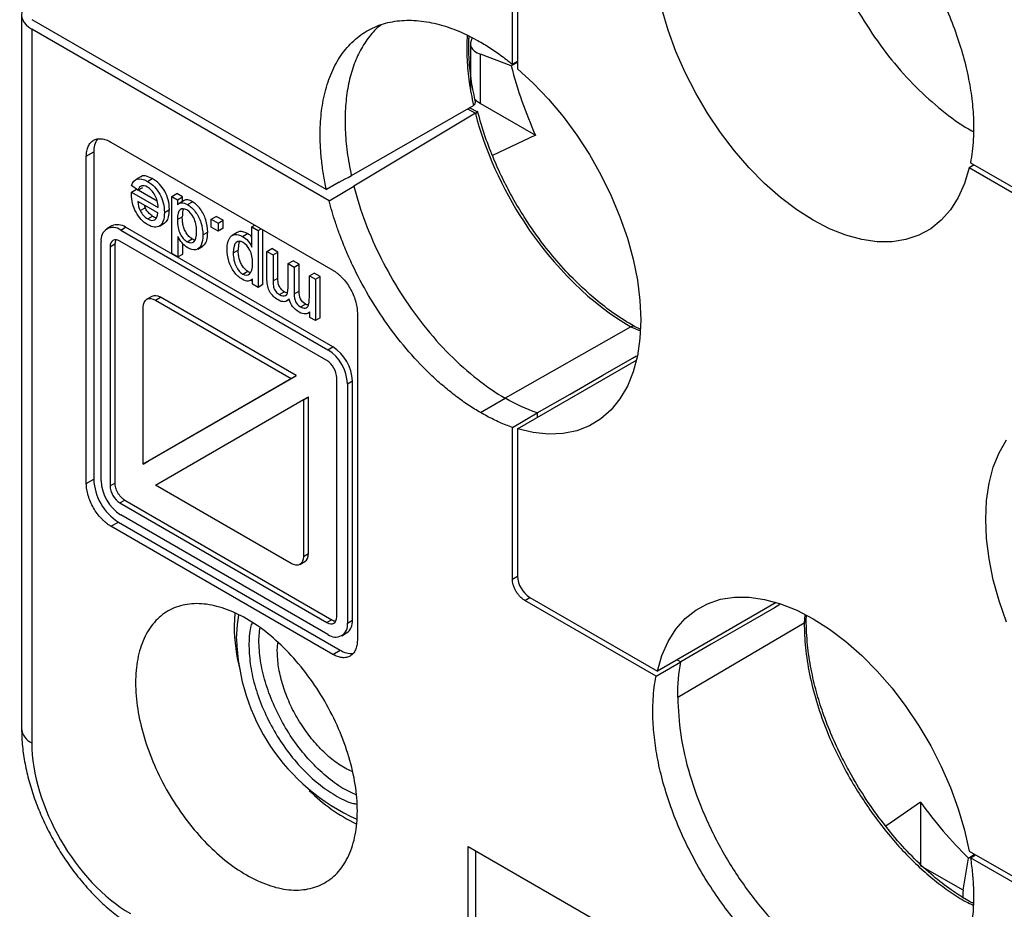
# Model space of a CAD drawing. Header units: millimetres. Extents: x 13 to 546, y 13 to 419.
# Tile 11 of 15: x 470 to 498, y 333 to 359. Entities that reach past the tile are written whole.
import ezdxf

# ---------------------------------------------------------------- set-up
doc = ezdxf.new("R2010")
doc.units = ezdxf.units.MM
doc.header["$LTSCALE"] = 2

msp = doc.modelspace()

# ---------------------------------------------------------------- linework, layer by layer
for p, q in [((484.277, 357.594), (484.277, 361.946)), ((484.425, 361.69), (484.425, 357.464)), ((470.193, 359.012), (470.193, 338.535)), ((470.486, 358.88), (478.94, 354)), ((470.486, 358.601), (470.486, 338.126)), ((479.017, 353.677), (470.486, 358.601)), ((483.071, 358.183), (483.071, 356.871)), ((484.243, 357.548), (483.364, 357.877)), ((483.364, 356.463), (483.364, 357.877)), ((484.425, 357.639), (484.243, 357.548)), ((484.277, 357.594), (484.425, 357.676)), ((479.656, 354.396), (483.162, 356.411)), ((482.99, 356.312), (483.217, 356.187)), ((483.284, 356.217), (483.049, 356.346)), ((483.364, 356.463), (484.941, 355.553)), ((483.216, 356.188), (479.728, 354.09)), ((484.941, 355.553), (483.706, 354.975)), ((472.757, 355.361), (479.121, 351.687)), ((472.05, 354.953), (472.262, 355.075)), ((472.05, 345.562), (472.05, 354.953)), ((472.262, 355.075), (472.262, 345.685)), ((497.53, 354.704), (497.382, 354.618)), ((501.042, 352.506), (497.382, 354.618)), ((497.421, 354.766), (501.189, 352.591)), ((473.609, 354.363), (473.468, 354.282)), ((473.533, 353.979), (473.352, 354.109)), ((473.533, 353.979), (473.674, 354.061)), ((473.803, 354.231), (473.944, 354.313)), ((479.311, 354.205), (478.94, 354)), ((479.017, 353.677), (479.728, 354.09)), ((473.348, 353.927), (473.49, 354.009)), ((473.348, 353.927), (474.112, 353.486)), ((473.497, 354.005), (473.49, 354.009)), ((474.081, 353.668), (473.537, 353.982)), ((474.506, 353.799), (474.647, 353.881)), ((474.506, 352.166), (474.506, 353.799)), ((474.506, 353.799), (474.666, 353.707)), ((474.808, 353.788), (474.647, 353.881)), ((474.666, 353.707), (474.808, 353.788)), ((474.808, 353.653), (474.808, 353.788)), ((474.103, 353.328), (473.53, 353.658)), ((473.596, 353.395), (473.738, 353.476)), ((473.709, 353.555), (473.738, 353.476)), ((474.666, 353.707), (474.666, 353.557)), ((474.858, 353.682), (474.717, 353.601)), ((474.953, 353.567), (475.095, 353.649)), ((473.812, 353.154), (473.953, 353.236)), ((474.291, 353.342), (474.433, 353.424)), ((474.663, 353.135), (474.805, 353.216)), ((475.634, 353.148), (475.776, 353.229)), ((475.973, 353.116), (475.776, 353.229)), ((472.779, 352.955), (472.638, 352.873)), ((473.037, 352.833), (473.178, 352.915)), ((479.123, 349.483), (473.178, 352.915)), ((474.147, 352.948), (474.289, 353.03)), ((475.634, 352.92), (475.634, 353.148)), ((475.634, 353.148), (475.832, 353.034)), ((475.832, 352.806), (475.634, 352.92)), ((475.832, 353.034), (475.973, 353.116)), ((475.832, 353.034), (475.832, 352.806)), ((475.973, 352.888), (475.973, 353.116)), ((476.805, 352.925), (476.891, 352.975)), ((476.805, 352.349), (476.805, 352.925)), ((476.805, 352.925), (476.979, 352.825)), ((473.037, 352.833), (478.981, 349.402)), ((474.679, 352.651), (474.679, 352.066)), ((475.394, 352.695), (475.535, 352.777)), ((475.973, 352.888), (475.832, 352.806)), ((476.381, 352.765), (476.24, 352.684)), ((476.536, 352.654), (476.677, 352.735)), ((476.979, 352.825), (477.064, 352.875)), ((476.979, 352.825), (476.979, 351.188)), ((477.12, 351.27), (477.12, 352.842)), ((472.473, 345.643), (472.473, 352.508)), ((472.732, 352.354), (472.873, 352.436)), ((472.732, 352.354), (472.732, 345.495)), ((472.873, 352.436), (472.873, 345.577)), ((478.955, 349.089), (473.015, 352.518)), ((474.821, 352.148), (474.821, 352.442)), ((474.943, 352.502), (475.085, 352.584)), ((475.249, 352.292), (475.39, 352.373)), ((474.679, 352.066), (474.506, 352.166)), ((474.679, 352.066), (474.821, 352.148)), ((476.268, 352.181), (476.41, 352.262)), ((477.235, 352.224), (477.377, 352.305)), ((477.235, 351.412), (477.235, 352.224)), ((477.235, 352.224), (477.409, 352.124)), ((477.55, 352.205), (477.377, 352.305)), ((477.409, 352.124), (477.55, 352.205)), ((477.409, 352.124), (477.409, 351.378)), ((477.55, 351.46), (477.55, 352.205)), ((477.842, 351.873), (477.983, 351.955)), ((477.842, 351.186), (477.842, 351.873)), ((477.842, 351.873), (478.016, 351.773)), ((478.157, 351.855), (477.983, 351.955)), ((478.016, 351.773), (478.157, 351.855)), ((478.016, 351.773), (478.016, 351.005)), ((478.157, 351.087), (478.157, 351.855)), ((476.54, 351.572), (476.681, 351.654)), ((478.451, 351.522), (478.592, 351.603)), ((478.451, 350.908), (478.451, 351.522)), ((478.451, 351.522), (478.625, 351.422)), ((478.766, 351.503), (478.592, 351.603)), ((478.625, 351.422), (478.766, 351.503)), ((478.766, 350.32), (478.766, 351.503)), ((476.767, 351.392), (476.82, 351.423)), ((476.82, 351.28), (476.82, 351.434)), ((476.979, 351.188), (476.82, 351.28)), ((477.12, 351.27), (476.979, 351.188)), ((477.409, 351.378), (477.55, 351.46)), ((478.625, 351.422), (478.625, 350.238)), ((473.931, 350.931), (473.79, 350.849)), ((477.591, 350.983), (477.732, 351.064)), ((478.016, 351.005), (478.157, 351.087)), ((474.04, 350.825), (474.181, 350.906)), ((474.04, 350.825), (477.93, 348.579)), ((478.071, 348.66), (474.181, 350.906)), ((477.807, 350.805), (477.874, 350.843)), ((478.198, 350.632), (478.339, 350.714)), ((473.686, 346.128), (473.686, 350.621)), ((478.418, 350.451), (478.469, 350.481)), ((478.469, 350.328), (478.469, 350.494)), ((479.828, 350.462), (479.828, 341.072)), ((478.625, 350.238), (478.469, 350.328)), ((478.766, 350.32), (478.625, 350.238)), ((487.681, 350.061), (484.071, 348.013)), ((487.681, 350.061), (487.949, 349.94)), ((487.947, 349.994), (487.778, 350.071)), ((478.981, 349.402), (479.123, 349.483)), ((484.425, 347.136), (487.836, 349.105)), ((477.934, 348.577), (473.686, 346.124)), ((473.827, 346.205), (478.075, 348.658)), ((477.93, 348.579), (478.071, 348.66)), ((477.934, 348.577), (478.075, 348.658)), ((479.237, 341.74), (479.237, 348.599)), ((479.545, 348.425), (479.687, 348.506)), ((479.545, 348.425), (479.545, 341.56)), ((479.687, 341.642), (479.687, 348.506)), ((474.036, 345.518), (478.284, 347.97)), ((478.284, 347.97), (478.425, 348.052)), ((478.284, 347.966), (478.425, 348.048)), ((478.284, 347.966), (478.284, 343.474)), ((478.425, 343.555), (478.425, 348.048)), ((483.364, 347.598), (484.071, 348.013)), ((484.277, 347.176), (484.99, 347.59)), ((484.99, 347.59), (484.99, 347.462)), ((484.277, 342.825), (484.277, 347.176)), ((484.425, 347.136), (484.425, 342.91)), ((473.686, 346.124), (473.827, 346.205)), ((472.05, 345.562), (472.262, 345.685)), ((472.732, 345.495), (472.873, 345.577)), ((477.93, 343.27), (474.04, 345.516)), ((473.015, 345.006), (473.156, 345.087)), ((473.015, 345.006), (478.955, 341.577)), ((473.156, 345.087), (479.096, 341.658)), ((472.757, 344.338), (472.97, 344.46)), ((472.97, 344.46), (479.333, 340.786)), ((478.981, 341.235), (473.037, 344.666)), ((479.121, 340.664), (472.757, 344.338)), ((478.18, 343.245), (478.321, 343.327)), ((478.284, 343.474), (478.425, 343.555)), ((484.277, 342.825), (484.425, 342.91)), ((484.631, 342.212), (484.778, 342.297)), ((488.399, 340.037), (484.631, 342.212)), ((484.778, 342.297), (488.438, 340.185)), ((491.85, 342.155), (488.438, 340.185)), ((476.31, 341.846), (476.293, 341.48)), ((479.096, 341.658), (478.955, 341.577)), ((479.545, 341.56), (479.687, 341.642)), ((492.67, 341.792), (492.65, 341.572)), ((492.707, 341.653), (492.717, 341.766)), ((477, 341.071), (477.031, 341.418)), ((489.021, 339.44), (492.65, 341.572)), ((479.38, 341.195), (479.521, 341.277)), ((477.53, 340.765), (477.551, 340.992)), ((479.121, 340.664), (479.333, 340.786)), ((489.003, 340.511), (489.114, 340.448)), ((488.399, 340.037), (489.114, 340.448)), ((495.986, 336.423), (494.998, 335.732)), ((495.986, 336.423), (495.986, 334.601)), ((483.01, 330.253), (483.01, 335.153)), ((483.01, 335.153), (502.809, 323.723)), ((483.223, 335.03), (483.223, 330.376)), ((497.21, 333.895), (497.365, 334.821)), ((497.365, 334.821), (497.536, 334.933)), ((497.382, 335.021), (501.042, 332.909)), ((497.421, 334.829), (497.566, 334.915)), ((501.189, 332.653), (497.421, 334.829)), ((497.21, 333.895), (495.986, 334.601))]:
    msp.add_line(p, q)
at = {"flags": 128}
for points in [[(497.382, 354.618), (497.249, 354.171), (497.071, 353.768), (496.848, 353.415), (496.584, 353.115), (496.281, 352.871), (495.942, 352.686), (495.571, 352.561), (495.172, 352.499), (494.749, 352.499), (494.307, 352.562), (493.849, 352.687), (493.382, 352.873), (492.91, 353.117), (492.438, 353.418), (491.971, 353.772), (491.513, 354.175), (491.071, 354.622), (490.648, 355.111), (490.249, 355.634), (489.878, 356.187), (489.539, 356.763), (489.236, 357.357), (488.972, 357.962), (488.749, 358.572), (488.57, 359.181)], [(484.425, 357.464), (484.878, 357.049), (485.316, 356.59), (485.733, 356.092), (486.126, 355.561), (486.488, 355.001), (486.818, 354.42), (487.111, 353.822), (487.365, 353.215), (487.576, 352.604), (487.743, 351.997), (487.863, 351.4), (487.936, 350.818), (487.96, 350.259), (487.936, 349.728), (487.863, 349.23), (487.743, 348.772), (487.576, 348.357), (487.365, 347.99), (487.111, 347.676), (486.818, 347.417), (486.488, 347.216), (486.126, 347.075), (485.733, 346.997), (485.316, 346.98), (484.878, 347.027), (484.425, 347.136)], [(483.191, 356.597), (483.24, 356.551), (483.364, 356.463)], [(479.311, 354.205), (479.397, 354.253), (479.483, 354.301), (479.569, 354.348), (479.656, 354.396)], [(484.99, 347.59), (485.933, 348.132), (486.876, 348.674), (487.727, 349.163), (487.841, 349.229)], [(498.455, 341.588), (498.244, 342.199), (498.077, 342.806), (497.957, 343.403), (497.884, 343.985), (497.86, 344.544), (497.884, 345.075), (497.957, 345.573), (498.077, 346.031), (498.244, 346.446), (498.455, 346.813)], [(488.438, 340.185), (488.57, 340.632), (488.749, 341.035), (488.972, 341.388), (489.236, 341.688), (489.539, 341.932), (489.878, 342.117), (490.249, 342.242), (490.648, 342.304), (491.071, 342.304), (491.513, 342.241), (491.971, 342.116), (492.438, 341.93), (492.91, 341.686), (493.382, 341.385), (493.849, 341.031), (494.307, 340.629), (494.749, 340.181), (495.172, 339.693), (495.571, 339.169), (495.942, 338.617), (496.281, 338.04), (496.584, 337.446), (496.848, 336.841), (497.071, 336.231), (497.249, 335.622), (497.382, 335.021)], [(491.956, 342.095), (491.796, 342.002), (490.855, 341.457), (489.984, 340.952), (489.114, 340.448)], [(476.364, 341.112), (476.387, 341.516), (476.432, 341.787)]]:
    msp.add_lwpolyline(points, dxfattribs=at)
for centre, radius, start, end in [((496.654, 360.768), 12.822, 194.5442, 204.0038), ((472.849, 355.105), 0.587, 143.9443, 182.9543), ((472.817, 352.563), 0.348, 50.7967, 189.214), ((472.945, 352.589), 0.401, 54.3824, 114.3071), ((478.321, 348.369), 1.226, 2.6055, 57.3945), ((478.462, 348.451), 1.226, 2.6055, 57.3945), ((473.798, 345.755), 1.537, 182.6055, 237.3945), ((473.697, 345.699), 1.226, 182.6055, 237.3945), ((485.192, 342.945), 0.768, 182.6055, 237.3945), ((479.296, 341.599), 0.393, 305.0133, 6.2988), ((481.617, 341.532), 5.324, 180.565, 194.5585), ((479.201, 341.505), 0.348, 230.7967, 9.214), ((482.185, 341.253), 5.823, 181.3845, 245.9797), ((479.653, 341.279), 0.588, 237.054, 275.9891), ((470.672, 338.569), 0.48, 184.1293, 247.1908), ((481.951, 340.269), 4.96, 225.0377, 244.2458), ((506.358, 343.958), 12.82, 215.9962, 225.4565)]:
    msp.add_arc(centre, radius, start, end)
for centre, major_axis, ratio, start_param, end_param in [((471.193, 359.017), (1, 0.008), 0.582304, 2.897335, 3.922551), ((484.071, 358.285), (0.998, 0.131), 0.46922, 2.743631, 3.865579), ((473.315, 336.494), (-2, 3.464), 0.577557, 0.785632, 2.356124), ((497.917, 334.303), (0.612, 0.799), 0.469328, 2.417547, 2.782039)]:
    msp.add_ellipse(centre, major_axis=major_axis, ratio=ratio, start_param=start_param, end_param=end_param)
for points, knots in [([(488.399, 359.975), (488.387, 360.052), (488.364, 360.206), (488.339, 360.433), (488.32, 360.657), (488.31, 360.878), (488.304, 361.217), (488.327, 361.662), (488.411, 362.195), (488.554, 362.69), (488.827, 363.295), (489.314, 363.897), (490.094, 364.315), (491.002, 364.412), (491.956, 364.215), (492.91, 363.776), (493.864, 363.113), (494.818, 362.209), (495.726, 361.064), (496.506, 359.745), (496.993, 358.581), (497.266, 357.661), (497.408, 357.001), (497.493, 356.371), (497.518, 355.851), (497.506, 355.427), (497.476, 355.087), (497.439, 354.873), (497.421, 354.766)], [0, 0, 0, 0, 0.011444, 0.022864, 0.034278, 0.045705, 0.057164, 0.087914, 0.118709, 0.151125, 0.183585, 0.250148, 0.316711, 0.381479, 0.442933, 0.500003, 0.557073, 0.618527, 0.683296, 0.749859, 0.816421, 0.848836, 0.881297, 0.912047, 0.942843, 0.9619, 0.980923, 1, 1, 1, 1]), ([(492.947, 362.385), (493.021, 362.057), (493.168, 361.402), (493.539, 360.396), (494.013, 359.412), (494.583, 358.471), (495.233, 357.604), (495.943, 356.828), (496.694, 356.189), (497.223, 355.799), (497.491, 355.672), (497.505, 355.665)], [0, 0, 0, 0, 0.124148, 0.248296, 0.372444, 0.496593, 0.620742, 0.744892, 0.86904, 0.993188, 1, 1, 1, 1]), ([(478.94, 354), (478.925, 354.073), (478.894, 354.22), (478.856, 354.437), (478.824, 354.653), (478.799, 354.865), (478.78, 355.076), (478.757, 355.443), (478.761, 355.952), (478.841, 356.583), (478.999, 357.167), (479.243, 357.695), (479.568, 358.14), (479.971, 358.487), (480.44, 358.728), (480.96, 358.851), (481.518, 358.864), (482.089, 358.77), (482.666, 358.583), (483.165, 358.346), (483.589, 358.096), (483.935, 357.863), (484.163, 357.684), (484.277, 357.594)], [0, 0, 0, 0, 0.018447, 0.036846, 0.055223, 0.073604, 0.092016, 0.110485, 0.171456, 0.232507, 0.298063, 0.363699, 0.431814, 0.50001, 0.568124, 0.63632, 0.701876, 0.767512, 0.828483, 0.889534, 0.926374, 0.963125, 1, 1, 1, 1]), ([(480.511, 358.72), (480.473, 358.692), (480.319, 358.576), (480.098, 358.3), (479.853, 357.896), (479.668, 357.426), (479.541, 356.902), (479.475, 356.33), (479.471, 355.718), (479.524, 355.075), (479.611, 354.628), (479.654, 354.404)], [0, 0, 0, 0, 0.038951, 0.159082, 0.279213, 0.399345, 0.519476, 0.639607, 0.759738, 0.879869, 1, 1, 1, 1]), ([(482.987, 358.42), (482.984, 358.396), (482.959, 358.179), (482.972, 357.731), (483.024, 357.086), (483.116, 356.636), (483.162, 356.411)], [0, 0, 0, 0, 0.040056, 0.360632, 0.680704, 1, 1, 1, 1]), ([(483.209, 356.556), (483.166, 356.765), (483.078, 357.191), (483.032, 357.77), (483.021, 358.174), (483.035, 358.364), (483.037, 358.398)], [0, 0, 0, 0, 0.324302, 0.661969, 0.940597, 1, 1, 1, 1]), ([(483.203, 356.555), (483.205, 356.542), (483.21, 356.513), (483.205, 356.472), (483.19, 356.433), (483.171, 356.418), (483.162, 356.411)], [0, 0, 0, 0, 0.217446, 0.514532, 0.771044, 1, 1, 1, 1]), ([(483.265, 356.214), (483.263, 356.213), (483.26, 356.211), (483.257, 356.21), (483.254, 356.209), (483.251, 356.207), (483.248, 356.206), (483.244, 356.203), (483.239, 356.2), (483.234, 356.197), (483.229, 356.194), (483.223, 356.191), (483.217, 356.187)], [0, 0, 0, 0, 0.00001852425, 0.00001852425, 0.00001852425, 0.00003705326, 0.00003705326, 0.00003705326, 0.00006267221, 0.00006267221, 0.00006267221, 0.00008902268, 0.00008902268, 0.00008902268, 0.00008902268]), ([(483.218, 356.176), (483.486, 355.132), (484.625, 352.586), (486.573, 350.682), (487.681, 350.061)], [-0.8353742, -0.8353742, -0.8353742, -0.8353742, -0.4773567, 0, 0, 0, 0]), ([(483.265, 356.214), (483.268, 356.215), (483.276, 356.218), (483.28, 356.217), (483.282, 356.217)], [0, 0, 0, 0, 0.485109, 1, 1, 1, 1]), ([(487.778, 350.071), (487.581, 350.19), (487.208, 350.415), (486.688, 350.821), (486.182, 351.273), (485.684, 351.788), (485.244, 352.317), (484.893, 352.792), (484.589, 353.245), (484.297, 353.734), (484.009, 354.28), (483.74, 354.867), (483.479, 355.534), (483.347, 356.002), (483.277, 356.247)], [0, 0, 0, 0, 0.10086, 0.190415, 0.268582, 0.369061, 0.463993, 0.524864, 0.586269, 0.663085, 0.732452, 0.811831, 0.901087, 1, 1, 1, 1]), ([(472.05, 354.953), (472.051, 354.979), (472.052, 355.031), (472.063, 355.104), (472.08, 355.172), (472.111, 355.255), (472.166, 355.343), (472.254, 355.416), (472.362, 355.456), (472.485, 355.459), (472.619, 355.432), (472.711, 355.385), (472.757, 355.361)], [0, 0, 0, 0, 0.062141, 0.124151, 0.186643, 0.250219, 0.375644, 0.500144, 0.623974, 0.750069, 0.875668, 1, 1, 1, 1]), ([(473.352, 354.109), (473.381, 354.214), (473.434, 354.277), (473.587, 354.323), (473.684, 354.3), (473.803, 354.231)], [-2, -2, -2, -2, -1, -1, 0, 0, 0, 0]), ([(473.944, 354.313), (473.879, 354.344), (473.768, 354.397), (473.654, 354.395), (473.619, 354.364), (473.612, 354.358)], [0, 0, 0, 0, 0.540423, 0.909889, 1, 1, 1, 1]), ([(473.803, 354.067), (473.739, 354.104), (473.685, 354.116), (473.595, 354.09), (473.559, 354.048), (473.533, 353.979)], [-2, -2, -2, -2, -1, -1, 0, 0, 0, 0]), ([(473.803, 354.231), (473.953, 354.144), (474.072, 354.023), (474.248, 353.708), (474.291, 353.534), (474.291, 353.342)], [-2, -2, -2, -2, -1, -1, 0, 0, 0, 0]), ([(474.112, 353.486), (474.106, 353.62), (474.074, 353.738), (473.96, 353.942), (473.889, 354.018), (473.803, 354.067)], [-2, -2, -2, -2, -1, -1, 0, 0, 0, 0]), ([(474.433, 353.424), (474.433, 353.615), (474.389, 353.79), (474.214, 354.104), (474.095, 354.226), (473.944, 354.313)], [-2, -2, -2, -2, -1, -1, 0, 0, 0, 0]), ([(479.728, 354.09), (479.906, 353.395), (480.324, 352.31), (481.23, 350.711), (482.441, 349.168), (483.549, 348.314), (484.071, 348.013)], [-2.9383365, -2.9383365, -2.9383365, -2.9383365, -2.7213406, -2.6105838, -2.38907, -2.1675562, -2.1675562, -2.1675562, -2.1675562]), ([(473.813, 352.99), (473.676, 353.068), (473.564, 353.187), (473.391, 353.503), (473.347, 353.68), (473.347, 353.875)], [-2, -2, -2, -2, -1, -1, 0, 0, 0, 0]), ([(473.953, 353.236), (473.936, 353.247), (473.903, 353.268), (473.855, 353.31), (473.811, 353.359), (473.771, 353.414), (473.749, 353.455), (473.738, 353.476)], [0, 0, 0, 0, 0.208222, 0.405825, 0.599176, 0.795057, 1, 1, 1, 1]), ([(475.095, 353.649), (475.065, 353.664), (475.007, 353.694), (474.928, 353.704), (474.878, 353.698), (474.86, 353.682), (474.859, 353.681)], [0, 0, 0, 0, 0.345967, 0.664826, 0.978556, 1, 1, 1, 1]), ([(474.953, 353.567), (475.035, 353.52), (475.11, 353.451), (475.247, 353.268), (475.3, 353.165), (475.375, 352.935), (475.394, 352.816), (475.394, 352.695)], [-3, -3, -3, -3, -2, -2, -1, -1, 0, 0, 0, 0]), ([(475.535, 352.777), (475.535, 352.898), (475.517, 353.016), (475.441, 353.247), (475.388, 353.35), (475.252, 353.532), (475.177, 353.602), (475.095, 353.649)], [-3, -3, -3, -3, -2, -2, -1, -1, 0, 0, 0, 0]), ([(483.364, 347.598), (483.307, 347.632), (483.191, 347.7), (483.018, 347.812), (482.843, 347.932), (482.608, 348.105), (482.315, 348.339), (481.854, 348.75), (481.298, 349.332), (480.686, 350.112), (480.14, 350.95), (479.753, 351.681), (479.486, 352.281), (479.325, 352.692), (479.198, 353.056), (479.099, 353.369), (479.044, 353.575), (479.017, 353.677)], [0, 0, 0, 0, 0.030324, 0.060869, 0.091681, 0.122804, 0.186067, 0.249108, 0.374415, 0.50136, 0.624846, 0.747248, 0.809096, 0.872102, 0.915495, 0.958088, 1, 1, 1, 1]), ([(473.812, 353.154), (473.891, 353.108), (473.958, 353.101), (474.067, 353.162), (474.097, 353.227), (474.103, 353.328)], [0, 0, 0, 0, 1, 1, 2, 2, 2, 2]), ([(474.291, 353.342), (474.291, 353.143), (474.247, 353.014), (474.069, 352.896), (473.954, 352.908), (473.813, 352.99)], [-2, -2, -2, -2, -1, -1, 0, 0, 0, 0]), ([(473.953, 353.236), (473.992, 353.216), (474.033, 353.194), (474.068, 353.196), (474.07, 353.196)], [0, 0, 0, 0, 0.941689, 1, 1, 1, 1]), ([(474.285, 353.036), (474.308, 353.05), (474.367, 353.085), (474.422, 353.22), (474.429, 353.35), (474.433, 353.424)], [0, 0, 0, 0, 0.224727, 0.559706, 1, 1, 1, 1]), ([(474.936, 353.413), (474.86, 353.456), (474.796, 353.458), (474.69, 353.376), (474.663, 353.282), (474.663, 353.135)], [0, 0, 0, 0, 1, 1, 2, 2, 2, 2]), ([(474.844, 353.444), (474.837, 353.429), (474.808, 353.366), (474.806, 353.281), (474.805, 353.216)], [0, 0, 0, 0, 0.245167, 1, 1, 1, 1]), ([(475.085, 352.584), (475.07, 352.594), (475.039, 352.613), (474.996, 352.652), (474.955, 352.699), (474.918, 352.753), (474.875, 352.83), (474.834, 352.937), (474.809, 353.074), (474.806, 353.166), (474.805, 353.216)], [0, 0, 0, 0, 0.082976, 0.163147, 0.243348, 0.326413, 0.4149, 0.577225, 0.769028, 1, 1, 1, 1]), ([(475.215, 352.799), (475.215, 352.95), (475.187, 353.08), (475.077, 353.294), (475.011, 353.369), (474.936, 353.413)], [0, 0, 0, 0, 1, 1, 2, 2, 2, 2]), ([(474.663, 353.135), (474.663, 352.973), (474.69, 352.838), (474.798, 352.624), (474.864, 352.548), (474.943, 352.502)], [0, 0, 0, 0, 1, 1, 2, 2, 2, 2]), ([(474.962, 352.326), (474.9, 352.362), (474.845, 352.409), (474.749, 352.524), (474.71, 352.586), (474.679, 352.651)], [-2, -2, -2, -2, -1, -1, 0, 0, 0, 0]), ([(474.943, 352.502), (475.021, 352.458), (475.086, 352.457), (475.189, 352.543), (475.215, 352.643), (475.215, 352.799)], [0, 0, 0, 0, 1, 1, 2, 2, 2, 2]), ([(475.394, 352.695), (475.394, 352.578), (475.377, 352.48), (475.309, 352.327), (475.258, 352.283), (475.122, 352.259), (475.046, 352.278), (474.962, 352.326)], [-3, -3, -3, -3, -2, -2, -1, -1, 0, 0, 0, 0]), ([(475.387, 352.378), (475.411, 352.394), (475.477, 352.438), (475.525, 352.584), (475.532, 352.715), (475.535, 352.777)], [0, 0, 0, 0, 0.230388, 0.633292, 1, 1, 1, 1]), ([(476.089, 352.284), (476.089, 352.405), (476.108, 352.503), (476.184, 352.654), (476.238, 352.697), (476.381, 352.717), (476.457, 352.699), (476.536, 352.654)], [-3, -3, -3, -3, -2, -2, -1, -1, 0, 0, 0, 0]), ([(476.677, 352.735), (476.632, 352.756), (476.541, 352.797), (476.438, 352.799), (476.397, 352.767), (476.386, 352.758)], [0, 0, 0, 0, 0.420741, 0.840709, 1, 1, 1, 1]), ([(476.536, 352.654), (476.594, 352.62), (476.646, 352.576), (476.738, 352.466), (476.776, 352.409), (476.805, 352.349)], [-2, -2, -2, -2, -1, -1, 0, 0, 0, 0]), ([(476.805, 352.633), (476.79, 352.649), (476.762, 352.677), (476.718, 352.71), (476.691, 352.727), (476.677, 352.735)], [0, 0, 0, 0, 0.3740484, 0.6849276, 1, 1, 1, 1]), ([(473.015, 352.518), (472.941, 352.56), (472.867, 352.568), (472.763, 352.507), (472.732, 352.44), (472.732, 352.354)], [0, 0, 0, 0, 0.5, 0.5, 1, 1, 1, 1]), ([(472.9, 352.554), (472.898, 352.552), (472.876, 352.527), (472.874, 352.48), (472.873, 352.436)], [0, 0, 0, 0, 0.071127, 1, 1, 1, 1]), ([(475.085, 352.584), (475.104, 352.574), (475.135, 352.557), (475.164, 352.554), (475.175, 352.553)], [0, 0, 0, 0, 0.606555, 1, 1, 1, 1]), ([(476.548, 352.482), (476.472, 352.526), (476.406, 352.527), (476.296, 352.439), (476.268, 352.338), (476.268, 352.181)], [0, 0, 0, 0, 1, 1, 2, 2, 2, 2]), ([(476.453, 352.514), (476.445, 352.495), (476.414, 352.425), (476.411, 352.331), (476.41, 352.262)], [0, 0, 0, 0, 0.2673001, 1, 1, 1, 1]), ([(476.821, 351.878), (476.821, 352.03), (476.795, 352.158), (476.688, 352.365), (476.624, 352.438), (476.548, 352.482)], [0, 0, 0, 0, 1, 1, 2, 2, 2, 2]), ([(476.523, 351.425), (476.436, 351.475), (476.359, 351.546), (476.225, 351.727), (476.175, 351.829), (476.106, 352.058), (476.089, 352.171), (476.089, 352.284)], [-3, -3, -3, -3, -2, -2, -1, -1, 0, 0, 0, 0]), ([(476.268, 352.181), (476.268, 352.03), (476.295, 351.901), (476.402, 351.689), (476.466, 351.615), (476.54, 351.572)], [0, 0, 0, 0, 1, 1, 2, 2, 2, 2]), ([(476.681, 351.654), (476.667, 351.663), (476.638, 351.681), (476.597, 351.719), (476.558, 351.765), (476.522, 351.818), (476.48, 351.893), (476.44, 351.997), (476.414, 352.128), (476.411, 352.215), (476.41, 352.262)], [0, 0, 0, 0, 0.081414, 0.161026, 0.241775, 0.326481, 0.417596, 0.58312, 0.773943, 1, 1, 1, 1]), ([(476.54, 351.572), (476.614, 351.529), (476.679, 351.531), (476.793, 351.625), (476.821, 351.725), (476.821, 351.878)], [0, 0, 0, 0, 1, 1, 2, 2, 2, 2]), ([(476.681, 351.654), (476.7, 351.644), (476.732, 351.628), (476.761, 351.626), (476.774, 351.625)], [0, 0, 0, 0, 0.567842, 1, 1, 1, 1]), ([(479.121, 351.687), (479.144, 351.673), (479.19, 351.645), (479.259, 351.593), (479.326, 351.535), (479.414, 351.448), (479.517, 351.325), (479.624, 351.162), (479.713, 350.986), (479.778, 350.806), (479.821, 350.627), (479.826, 350.517), (479.828, 350.462)], [0, 0, 0, 0, 0.062141, 0.124151, 0.186643, 0.250219, 0.375644, 0.500144, 0.623974, 0.750069, 0.875668, 1, 1, 1, 1]), ([(476.82, 351.434), (476.783, 351.395), (476.741, 351.374), (476.647, 351.368), (476.59, 351.386), (476.523, 351.425)], [-2, -2, -2, -2, -1, -1, 0, 0, 0, 0]), ([(477.552, 350.831), (477.451, 350.889), (477.373, 350.967), (477.263, 351.161), (477.235, 351.277), (477.235, 351.412)], [-2, -2, -2, -2, -1, -1, 0, 0, 0, 0]), ([(477.409, 351.378), (477.409, 351.298), (477.414, 351.238), (477.437, 351.154), (477.458, 351.113), (477.517, 351.036), (477.551, 351.006), (477.591, 350.983)], [-3, -3, -3, -3, -2, -2, -1, -1, 0, 0, 0, 0]), ([(477.732, 351.064), (477.693, 351.087), (477.658, 351.118), (477.599, 351.195), (477.579, 351.235), (477.556, 351.319), (477.55, 351.38), (477.55, 351.46)], [-3, -3, -3, -3, -2, -2, -1, -1, 0, 0, 0, 0]), ([(477.591, 350.983), (477.663, 350.941), (477.723, 350.934), (477.818, 350.989), (477.842, 351.064), (477.842, 351.186)], [-2, -2, -2, -2, -1, -1, 0, 0, 0, 0]), ([(477.818, 351.032), (477.813, 351.032), (477.787, 351.033), (477.757, 351.05), (477.732, 351.064)], [0, 0, 0, 0, 0.165441, 1, 1, 1, 1]), ([(478.016, 351.005), (478.016, 350.916), (478.03, 350.84), (478.086, 350.719), (478.133, 350.67), (478.198, 350.632)], [-2, -2, -2, -2, -1, -1, 0, 0, 0, 0]), ([(478.339, 350.714), (478.274, 350.751), (478.228, 350.801), (478.171, 350.922), (478.157, 350.997), (478.157, 351.087)], [-2, -2, -2, -2, -1, -1, 0, 0, 0, 0]), ([(473.686, 350.621), (473.686, 350.727), (473.724, 350.812), (473.855, 350.887), (473.947, 350.878), (474.04, 350.825)], [0, 0, 0, 0, 0.5, 0.5, 1, 1, 1, 1]), ([(478.159, 350.481), (478.083, 350.525), (478.02, 350.579), (477.923, 350.708), (477.889, 350.779), (477.869, 350.856)], [-2, -2, -2, -2, -1, -1, 0, 0, 0, 0]), ([(478.198, 350.632), (478.247, 350.604), (478.292, 350.593), (478.374, 350.605), (478.404, 350.631), (478.442, 350.723), (478.451, 350.8), (478.451, 350.908)], [-3, -3, -3, -3, -2, -2, -1, -1, 0, 0, 0, 0]), ([(478.422, 350.686), (478.407, 350.687), (478.381, 350.691), (478.352, 350.707), (478.339, 350.714)], [0, 0, 0, 0, 0.5373366, 1, 1, 1, 1]), ([(478.469, 350.494), (478.437, 350.455), (478.394, 350.433), (478.288, 350.424), (478.227, 350.441), (478.159, 350.481)], [-2, -2, -2, -2, -1, -1, 0, 0, 0, 0]), ([(487.778, 350.071), (487.764, 350.076), (487.736, 350.086), (487.699, 350.069), (487.681, 350.061)], [0, 0, 0, 0, 0.495025, 1, 1, 1, 1]), ([(479.237, 348.599), (479.237, 348.684), (479.207, 348.787), (479.102, 348.968), (479.029, 349.046), (478.955, 349.089)], [0, 0, 0, 0, 0.5, 0.5, 1, 1, 1, 1]), ([(484.277, 347.176), (484.217, 347.198), (484.096, 347.241), (483.914, 347.317), (483.731, 347.401), (483.548, 347.494), (483.425, 347.563), (483.364, 347.598)], [0, 0, 0, 0, 0.20034, 0.40019, 0.59987, 0.7997, 1, 1, 1, 1]), ([(472.757, 344.338), (472.734, 344.352), (472.688, 344.38), (472.62, 344.431), (472.553, 344.49), (472.465, 344.577), (472.362, 344.699), (472.254, 344.863), (472.166, 345.039), (472.101, 345.219), (472.058, 345.398), (472.053, 345.508), (472.05, 345.562)], [0, 0, 0, 0, 0.0621413, 0.1241508, 0.1866432, 0.2502194, 0.3756441, 0.5001439, 0.6239739, 0.7500687, 0.8756679, 1, 1, 1, 1]), ([(473.156, 345.087), (473.145, 345.094), (473.121, 345.109), (473.086, 345.137), (473.045, 345.176), (473, 345.229), (472.955, 345.297), (472.918, 345.37), (472.892, 345.443), (472.876, 345.514), (472.874, 345.556), (472.873, 345.577)], [0, 0, 0, 0, 0.079597, 0.159223, 0.240129, 0.368602, 0.500069, 0.628543, 0.760011, 0.879282, 1, 1, 1, 1]), ([(472.732, 345.495), (472.732, 345.41), (472.763, 345.307), (472.867, 345.126), (472.941, 345.048), (473.015, 345.006)], [0, 0, 0, 0, 0.5, 0.5, 1, 1, 1, 1]), ([(478.284, 343.474), (478.284, 343.367), (478.245, 343.283), (478.115, 343.207), (478.023, 343.216), (477.93, 343.27)], [0, 0, 0, 0, 0.5, 0.5, 1, 1, 1, 1]), ([(484.631, 342.212), (484.616, 342.221), (484.587, 342.239), (484.543, 342.275), (484.492, 342.322), (484.436, 342.389), (484.38, 342.473), (484.333, 342.566), (484.301, 342.656), (484.28, 342.745), (484.278, 342.798), (484.277, 342.825)], [0, 0, 0, 0, 0.078379, 0.158009, 0.240083, 0.365879, 0.500015, 0.625736, 0.759952, 0.877938, 1, 1, 1, 1]), ([(473.464, 339.847), (473.464, 340.088), (473.506, 340.546), (473.689, 341.136), (473.987, 341.604), (474.385, 341.935), (474.871, 342.112), (475.424, 342.134), (476.023, 341.997), (476.646, 341.708), (477.27, 341.277), (477.869, 340.722), (478.422, 340.063), (478.907, 339.324), (479.306, 338.533), (479.604, 337.721), (479.787, 336.92), (479.849, 336.161), (479.787, 335.474), (479.604, 334.884), (479.306, 334.416), (478.907, 334.085), (478.422, 333.907), (477.869, 333.886), (477.27, 334.023), (476.646, 334.312), (476.023, 334.742), (475.424, 335.298), (474.871, 335.957), (474.385, 336.695), (473.987, 337.486), (473.689, 338.299), (473.506, 339.1), (473.464, 339.606), (473.464, 339.847)], [0, 0, 0, 0, 0.0313162, 0.0626512, 0.0940064, 0.1252986, 0.1564736, 0.1876491, 0.2188245, 0.25, 0.2811755, 0.3123509, 0.3435264, 0.3747014, 0.4059936, 0.4373488, 0.4686838, 0.5, 0.5313162, 0.5626512, 0.5940064, 0.6252986, 0.6564736, 0.6876491, 0.7188245, 0.75, 0.7811755, 0.8123509, 0.8435264, 0.8747014, 0.9059936, 0.9373488, 0.9686838, 1, 1, 1, 1]), ([(478.955, 341.577), (479.029, 341.534), (479.102, 341.527), (479.207, 341.587), (479.237, 341.654), (479.237, 341.74)], [0, 0, 0, 0, 0.5, 0.5, 1, 1, 1, 1]), ([(479.096, 341.658), (479.135, 341.637), (479.176, 341.614), (479.209, 341.621), (479.211, 341.622)], [0, 0, 0, 0, 0.929525, 1, 1, 1, 1]), ([(492.65, 341.572), (492.667, 341.584), (492.699, 341.608), (492.704, 341.638), (492.707, 341.653)], [0, 0, 0, 0, 0.505715, 1, 1, 1, 1]), ([(497.505, 333.518), (497.47, 333.536), (497.301, 333.621), (496.957, 333.842), (496.472, 334.194), (495.936, 334.667), (495.389, 335.236), (494.858, 335.886), (494.375, 336.575), (494, 337.198), (493.696, 337.775), (493.431, 338.347), (493.19, 338.964), (492.99, 339.61), (492.838, 340.26), (492.73, 340.958), (492.715, 341.415), (492.707, 341.653)], [0, 0, 0, 0, 0.014444, 0.069141, 0.139235, 0.211978, 0.291858, 0.375544, 0.455736, 0.532052, 0.581815, 0.641176, 0.712683, 0.77435, 0.842906, 0.918224, 1, 1, 1, 1]), ([(476.807, 341.574), (476.792, 341.529), (476.726, 341.336), (476.721, 341.094), (476.717, 340.908)], [0, 0, 0, 0, 0.2294, 1, 1, 1, 1]), ([(492.65, 341.572), (492.658, 341.335), (492.673, 340.86), (492.794, 340.102), (492.987, 339.326), (493.259, 338.542), (493.603, 337.765), (494.077, 336.882), (494.709, 335.926), (495.382, 335.121), (495.952, 334.555), (496.393, 334.172), (496.842, 333.845), (497.214, 333.596), (497.433, 333.501), (497.502, 333.471)], [0, 0, 0, 0, 0.080825, 0.161983, 0.243183, 0.324283, 0.405397, 0.486613, 0.608389, 0.729865, 0.790489, 0.851029, 0.911582, 0.972226, 1, 1, 1, 1]), ([(479.791, 336.638), (479.686, 336.683), (479.42, 336.796), (478.989, 337.105), (478.522, 337.535), (478.091, 338.05), (477.714, 338.625), (477.404, 339.24), (477.175, 339.87), (477.028, 340.494), (477.009, 340.879), (477, 341.071)], [0, 0, 0, 0, 0.07556, 0.191115, 0.30667, 0.422225, 0.53778, 0.653335, 0.76889, 0.884445, 1, 1, 1, 1]), ([(479.828, 341.072), (479.828, 341.046), (479.826, 340.994), (479.816, 340.921), (479.799, 340.853), (479.767, 340.77), (479.713, 340.682), (479.625, 340.609), (479.517, 340.569), (479.393, 340.565), (479.26, 340.593), (479.167, 340.64), (479.121, 340.664)], [0, 0, 0, 0, 0.062141, 0.124151, 0.186643, 0.250219, 0.375644, 0.500144, 0.623974, 0.750069, 0.875668, 1, 1, 1, 1]), ([(476.717, 340.908), (476.726, 340.716), (476.745, 340.331), (476.892, 339.706), (477.121, 339.077), (477.431, 338.462), (477.808, 337.887), (478.239, 337.373), (478.706, 336.937), (479.191, 336.609), (479.567, 336.416), (479.767, 336.376), (479.813, 336.366)], [0, 0, 0, 0, 0.1075626, 0.2151252, 0.3226878, 0.4302505, 0.5378131, 0.6453757, 0.7529383, 0.8605009, 0.9680635, 1, 1, 1, 1]), ([(479.681, 337.301), (479.613, 337.331), (479.418, 337.415), (479.093, 337.649), (478.726, 337.986), (478.388, 338.391), (478.091, 338.843), (477.847, 339.327), (477.668, 339.821), (477.552, 340.312), (477.538, 340.614), (477.53, 340.765)], [0, 0, 0, 0, 0.063726, 0.180761, 0.297795, 0.414829, 0.531863, 0.648897, 0.765932, 0.882966, 1, 1, 1, 1]), ([(497.421, 334.829), (497.432, 334.751), (497.456, 334.597), (497.481, 334.37), (497.499, 334.146), (497.51, 333.925), (497.515, 333.586), (497.493, 333.141), (497.409, 332.609), (497.266, 332.113), (496.993, 331.509), (496.506, 330.906), (495.726, 330.488), (494.818, 330.392), (493.864, 330.588), (492.91, 331.027), (491.956, 331.69), (491.002, 332.595), (490.094, 333.739), (489.314, 335.058), (488.827, 336.222), (488.554, 337.142), (488.411, 337.802), (488.327, 338.432), (488.302, 338.952), (488.314, 339.377), (488.343, 339.716), (488.38, 339.93), (488.399, 340.037)], [0, 0, 0, 0, 0.011441, 0.022859, 0.034273, 0.045701, 0.057163, 0.087903, 0.118709, 0.151114, 0.183585, 0.250148, 0.316711, 0.381479, 0.442933, 0.500003, 0.557073, 0.618527, 0.683296, 0.749859, 0.816421, 0.848825, 0.881297, 0.912036, 0.942843, 0.961895, 0.980918, 1, 1, 1, 1]), ([(489.021, 339.44), (489.038, 339.083), (489.072, 338.368), (489.345, 337.208), (489.77, 336.039), (490.346, 334.898), (491.047, 333.829), (491.847, 332.873), (492.715, 332.068), (493.617, 331.445), (494.52, 331.025), (495.384, 330.836), (496.079, 330.837), (496.432, 330.989), (496.558, 331.043)], [0, 0, 0, 0, 0.086535, 0.17307, 0.259605, 0.34614, 0.432675, 0.51921, 0.605745, 0.69228, 0.778814, 0.865349, 0.951884, 1, 1, 1, 1]), ([(470.193, 338.535), (470.195, 338.446), (470.199, 338.197), (470.243, 337.776), (470.337, 337.273), (470.476, 336.768), (470.655, 336.265), (470.872, 335.77), (471.124, 335.289), (471.409, 334.826), (471.724, 334.385), (472.065, 333.973), (472.43, 333.593), (472.816, 333.251), (473.182, 332.976), (473.421, 332.831), (473.521, 332.77)], [0, 0, 0, 0, 0.041476, 0.11725, 0.192839, 0.268204, 0.3433, 0.418176, 0.492923, 0.567656, 0.642483, 0.717507, 0.792857, 0.868653, 0.944986, 1, 1, 1, 1])]:
    msp.add_open_spline(points, degree=3, knots=knots)
for points in [[(483.218, 356.176), (483.239, 356.188), (483.255, 356.201), (483.265, 356.214)], [(473.347, 353.875), (473.347, 353.886), (473.347, 353.904), (473.348, 353.927)], [(473.53, 353.658), (473.538, 353.554), (473.56, 353.466), (473.596, 353.395)], [(474.666, 353.557), (474.731, 353.637), (474.827, 353.64), (474.953, 353.567)], [(473.596, 353.395), (473.651, 353.286), (473.723, 353.206), (473.812, 353.154)], [(474.181, 350.906), (474.088, 350.96), (473.996, 350.969), (473.931, 350.931)], [(477.869, 350.856), (477.788, 350.764), (477.682, 350.756), (477.552, 350.831)], [(477.93, 348.579), (477.931, 348.578), (477.932, 348.577), (477.934, 348.577)], [(478.075, 348.658), (478.074, 348.659), (478.073, 348.66), (478.071, 348.66)], [(478.284, 347.97), (478.284, 347.969), (478.284, 347.968), (478.284, 347.966)], [(478.425, 348.048), (478.425, 348.049), (478.425, 348.051), (478.425, 348.052)], [(484.99, 347.59), (484.682, 347.695), (484.371, 347.84), (484.071, 348.013)], [(473.686, 346.124), (473.686, 346.125), (473.686, 346.127), (473.686, 346.128)], [(474.04, 345.516), (474.038, 345.516), (474.037, 345.517), (474.036, 345.518)], [(478.321, 343.327), (478.387, 343.364), (478.425, 343.449), (478.425, 343.555)], [(489.021, 339.44), (489.021, 339.796), (489.052, 340.134), (489.114, 340.448)]]:
    msp.add_open_spline(points, degree=3)

doc.saveas('drawing.dxf')
